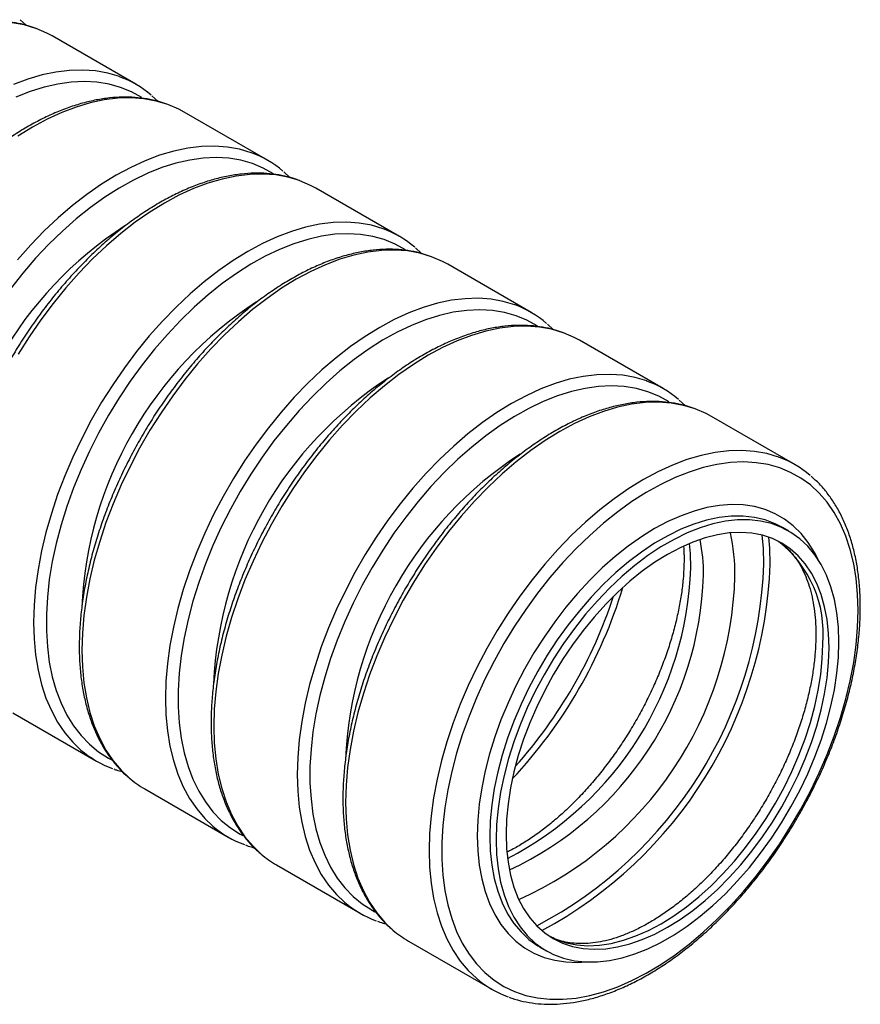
# Model space of a CAD drawing. Header units: millimetres. Extents: x 0 to 419, y 0 to 324.
# Tile 3 of 6: x 117 to 135, y 75 to 96. Entities that reach past the tile are written whole.
import ezdxf

# ---------------------------------------------------------------- set-up
doc = ezdxf.new("R2010")
doc.units = ezdxf.units.MM
doc.header["$LTSCALE"] = 0.5

msp = doc.modelspace()

# ---------------------------------------------------------------- linework, layer by layer
for p, q in [((117.029, 95.708), (116.904, 95.827)), ((119.382, 94.443), (117.591, 95.477)), ((119.858, 94.075), (119.732, 94.194)), ((122.211, 92.81), (120.419, 93.844)), ((122.686, 92.443), (122.56, 92.561)), ((125.039, 91.177), (123.248, 92.211)), ((125.514, 90.81), (125.389, 90.928)), ((127.867, 89.544), (126.076, 90.578)), ((128.343, 89.177), (128.217, 89.296)), ((130.696, 87.911), (128.904, 88.946)), ((131.171, 87.544), (131.045, 87.663)), ((133.524, 86.279), (131.733, 87.313)), ((133.393, 84.854), (133.257, 84.932)), ((116.748, 80.953), (118.539, 79.918)), ((119.576, 79.32), (121.368, 78.286)), ((122.405, 77.687), (124.196, 76.653)), ((125.233, 76.054), (127.025, 75.02)), ((128.057, 75.925), (128.193, 75.847))]:
    msp.add_line(p, q)
at = {"flags": 128}
for points in [[(117.245, 95.638), (117.242, 95.639), (116.992, 95.714), (116.729, 95.761)], [(117.591, 95.477), (117.478, 95.537), (117.245, 95.638)], [(119.037, 94.603), (119.033, 94.605), (118.783, 94.679), (118.521, 94.727), (118.247, 94.746), (117.964, 94.738), (117.672, 94.703), (117.373, 94.64), (117.068, 94.55), (116.758, 94.433)], [(119.511, 94.155), (119.293, 94.277), (119.059, 94.373), (118.811, 94.442), (118.551, 94.484), (118.281, 94.499), (118.001, 94.486), (117.712, 94.446), (117.417, 94.379), (117.116, 94.284), (116.812, 94.164)], [(120.074, 94.005), (120.07, 94.006), (119.82, 94.081), (119.558, 94.128), (119.284, 94.148), (119.001, 94.14), (118.709, 94.104), (118.409, 94.041), (118.105, 93.951), (117.795, 93.834), (117.483, 93.691), (117.169, 93.522), (116.856, 93.329)], [(120.419, 93.844), (120.307, 93.905), (120.074, 94.005)], [(121.865, 92.971), (121.861, 92.972), (121.611, 93.047), (121.349, 93.094), (121.075, 93.114), (120.792, 93.106), (120.5, 93.07), (120.201, 93.007), (119.896, 92.917), (119.587, 92.8), (119.275, 92.657), (118.961, 92.488), (118.647, 92.295), (118.335, 92.077), (118.026, 91.837), (117.721, 91.575), (117.422, 91.293), (117.13, 90.992), (116.846, 90.672)], [(122.34, 92.522), (122.121, 92.644), (121.887, 92.74), (121.639, 92.809), (121.38, 92.852), (121.109, 92.866), (120.829, 92.854), (120.541, 92.813), (120.245, 92.746), (119.945, 92.652), (119.64, 92.531), (119.333, 92.384), (119.025, 92.212), (118.717, 92.016), (118.411, 91.796), (118.108, 91.554), (117.81, 91.291), (117.518, 91.008), (117.233, 90.706), (116.958, 90.387), (116.693, 90.052)], [(122.902, 92.372), (122.898, 92.373), (122.648, 92.448), (122.386, 92.495), (122.112, 92.515), (121.829, 92.507), (121.537, 92.471), (121.238, 92.408), (120.933, 92.318), (120.624, 92.201), (120.311, 92.058), (119.998, 91.889), (119.684, 91.696), (119.372, 91.479), (119.063, 91.239), (118.758, 90.977), (118.459, 90.694), (118.167, 90.393), (117.883, 90.074), (117.61, 89.738), (117.347, 89.388), (117.097, 89.024), (116.861, 88.65)], [(123.248, 92.211), (123.135, 92.272), (122.902, 92.372)], [(124.694, 91.338), (124.69, 91.339), (124.44, 91.414), (124.177, 91.461), (123.904, 91.481), (123.62, 91.473), (123.328, 91.437), (123.029, 91.374), (122.724, 91.284), (122.415, 91.167), (122.103, 91.024), (121.789, 90.855), (121.476, 90.662), (121.163, 90.444), (120.854, 90.204), (120.549, 89.943), (120.25, 89.66), (119.958, 89.359), (119.675, 89.039), (119.401, 88.704), (119.139, 88.354), (118.889, 87.99), (118.652, 87.616), (118.43, 87.231), (118.224, 86.839), (118.034, 86.441), (117.862, 86.038), (117.708, 85.634), (117.574, 85.229), (117.458, 84.825), (117.363, 84.425), (117.289, 84.03), (117.236, 83.642), (117.204, 83.263), (117.193, 82.894), (117.204, 82.538), (117.236, 82.196), (117.289, 81.87), (117.363, 81.561), (117.458, 81.27), (117.574, 81), (117.708, 80.75), (117.862, 80.523), (118.034, 80.319), (118.208, 80.153)], [(125.168, 90.889), (124.95, 91.011), (124.715, 91.107), (124.468, 91.177), (124.208, 91.219), (123.937, 91.233), (123.657, 91.221), (123.369, 91.181), (123.074, 91.113), (122.773, 91.019), (122.469, 90.898), (122.161, 90.751), (121.853, 90.58), (121.545, 90.383), (121.239, 90.164), (120.936, 89.922), (120.638, 89.658), (120.346, 89.375), (120.062, 89.073), (119.786, 88.754), (119.521, 88.419), (119.267, 88.071), (119.026, 87.709), (118.799, 87.338), (118.586, 86.957), (118.39, 86.569), (118.21, 86.176), (118.049, 85.779), (117.905, 85.381), (117.781, 84.983), (117.677, 84.588), (117.593, 84.197), (117.529, 83.812), (117.487, 83.435), (117.466, 83.067), (117.466, 82.711), (117.487, 82.368), (117.529, 82.04), (117.593, 81.728), (117.677, 81.434), (117.781, 81.159), (117.905, 80.905), (118.049, 80.672), (118.21, 80.462), (118.39, 80.277), (118.586, 80.115), (118.799, 79.98), (118.855, 79.949)], [(125.73, 90.739), (125.727, 90.741), (125.477, 90.815), (125.214, 90.863), (124.941, 90.882), (124.657, 90.874), (124.365, 90.839), (124.066, 90.776), (123.761, 90.685), (123.452, 90.568), (123.14, 90.425), (122.826, 90.257), (122.512, 90.063), (122.2, 89.846), (121.891, 89.606), (121.586, 89.344), (121.287, 89.062), (120.995, 88.76), (120.712, 88.441), (120.438, 88.105), (120.176, 87.755), (119.926, 87.392), (119.689, 87.017), (119.467, 86.633), (119.261, 86.24), (119.071, 85.842), (118.899, 85.44), (118.745, 85.035), (118.61, 84.63), (118.495, 84.226), (118.4, 83.826), (118.326, 83.431), (118.273, 83.043), (118.241, 82.664), (118.23, 82.296), (118.241, 81.94), (118.273, 81.598), (118.326, 81.271), (118.4, 80.962), (118.495, 80.672), (118.61, 80.401), (118.745, 80.151), (118.899, 79.924), (119.071, 79.721), (119.245, 79.555)], [(126.076, 90.578), (125.963, 90.639), (125.73, 90.739)], [(127.522, 89.705), (127.518, 89.707), (127.268, 89.781), (127.006, 89.828), (126.732, 89.848), (126.449, 89.84), (126.157, 89.805), (125.858, 89.741), (125.553, 89.651), (125.243, 89.534), (124.931, 89.391), (124.618, 89.222), (124.304, 89.029), (123.992, 88.812), (123.682, 88.572), (123.378, 88.31), (123.078, 88.027), (122.786, 87.726), (122.503, 87.407), (122.229, 87.071), (121.967, 86.721), (121.717, 86.358), (121.48, 85.983), (121.259, 85.598), (121.052, 85.206), (120.863, 84.808), (120.691, 84.406), (120.537, 84.001), (120.402, 83.596), (120.287, 83.192), (120.192, 82.792), (120.118, 82.397), (120.064, 82.009), (120.032, 81.63), (120.021, 81.262), (120.032, 80.906), (120.064, 80.564), (120.118, 80.237), (120.192, 79.928), (120.287, 79.637), (120.402, 79.367), (120.537, 79.117), (120.691, 78.89), (120.863, 78.686), (121.037, 78.52)], [(127.996, 89.257), (127.778, 89.378), (127.544, 89.474), (127.296, 89.544), (127.036, 89.586), (126.766, 89.601), (126.486, 89.588), (126.197, 89.548), (125.902, 89.48), (125.602, 89.386), (125.297, 89.265), (124.99, 89.119), (124.681, 88.947), (124.373, 88.751), (124.067, 88.531), (123.764, 88.289), (123.466, 88.026), (123.174, 87.742), (122.89, 87.44), (122.615, 87.121), (122.349, 86.787), (122.095, 86.438), (121.854, 86.077), (121.627, 85.705), (121.415, 85.324), (121.218, 84.936), (121.039, 84.543), (120.877, 84.146), (120.734, 83.748), (120.61, 83.351), (120.505, 82.955), (120.421, 82.564), (120.358, 82.179), (120.315, 81.802), (120.294, 81.434), (120.294, 81.078), (120.315, 80.735), (120.358, 80.407), (120.421, 80.095), (120.505, 79.801), (120.61, 79.526), (120.734, 79.272), (120.877, 79.039), (121.039, 78.83), (121.218, 78.644), (121.415, 78.483), (121.627, 78.347), (121.684, 78.317)], [(128.559, 89.107), (128.555, 89.108), (128.305, 89.183), (128.043, 89.23), (127.769, 89.249), (127.486, 89.242), (127.194, 89.206), (126.895, 89.143), (126.59, 89.053), (126.28, 88.936), (125.968, 88.793), (125.655, 88.624), (125.341, 88.43), (125.029, 88.213), (124.719, 87.973), (124.414, 87.711), (124.115, 87.429), (123.823, 87.127), (123.54, 86.808), (123.266, 86.473), (123.004, 86.122), (122.754, 85.759), (122.517, 85.384), (122.295, 85), (122.089, 84.608), (121.9, 84.209), (121.727, 83.807), (121.574, 83.402), (121.439, 82.997), (121.324, 82.594), (121.229, 82.193), (121.154, 81.798), (121.101, 81.41), (121.069, 81.031), (121.058, 80.663), (121.069, 80.307), (121.101, 79.965), (121.154, 79.639), (121.229, 79.329), (121.324, 79.039), (121.439, 78.768), (121.574, 78.519), (121.727, 78.292), (121.9, 78.088), (122.074, 77.922)], [(128.904, 88.946), (128.792, 89.006), (128.559, 89.107)], [(130.35, 88.072), (130.347, 88.074), (130.096, 88.148), (129.834, 88.196), (129.56, 88.215), (129.277, 88.207), (128.985, 88.172), (128.686, 88.109), (128.381, 88.018), (128.072, 87.902), (127.76, 87.758), (127.446, 87.59), (127.132, 87.396), (126.82, 87.179), (126.511, 86.939), (126.206, 86.677), (125.907, 86.395), (125.615, 86.093), (125.331, 85.774), (125.058, 85.438), (124.795, 85.088), (124.545, 84.725), (124.309, 84.35), (124.087, 83.966), (123.881, 83.573), (123.691, 83.175), (123.519, 82.773), (123.365, 82.368), (123.23, 81.963), (123.115, 81.559), (123.02, 81.159), (122.946, 80.764), (122.893, 80.376), (122.86, 79.997), (122.85, 79.629), (122.86, 79.273), (122.893, 78.931), (122.946, 78.604), (123.02, 78.295), (123.115, 78.005), (123.23, 77.734), (123.365, 77.484), (123.519, 77.257), (123.691, 77.054), (123.865, 76.888)], [(130.825, 87.624), (130.606, 87.745), (130.372, 87.842), (130.124, 87.911), (129.865, 87.953), (129.594, 87.968), (129.314, 87.955), (129.026, 87.915), (128.731, 87.848), (128.43, 87.753), (128.125, 87.632), (127.818, 87.486), (127.51, 87.314), (127.202, 87.118), (126.896, 86.898), (126.593, 86.656), (126.295, 86.393), (126.003, 86.11), (125.718, 85.808), (125.443, 85.489), (125.178, 85.154), (124.924, 84.805), (124.683, 84.444), (124.455, 84.072), (124.243, 83.691), (124.047, 83.303), (123.867, 82.91), (123.705, 82.514), (123.562, 82.116), (123.438, 81.718), (123.334, 81.323), (123.25, 80.931), (123.186, 80.546), (123.144, 80.169), (123.122, 79.802), (123.122, 79.445), (123.144, 79.103), (123.186, 78.774), (123.25, 78.462), (123.334, 78.168), (123.438, 77.894), (123.562, 77.639), (123.705, 77.407), (123.867, 77.197), (124.047, 77.011), (124.243, 76.85), (124.455, 76.714), (124.512, 76.684)], [(131.387, 87.474), (131.383, 87.475), (131.133, 87.55), (130.871, 87.597), (130.597, 87.617), (130.314, 87.609), (130.022, 87.573), (129.723, 87.51), (129.418, 87.42), (129.109, 87.303), (128.797, 87.16), (128.483, 86.991), (128.169, 86.798), (127.857, 86.58), (127.548, 86.34), (127.243, 86.078), (126.944, 85.796), (126.652, 85.495), (126.368, 85.175), (126.095, 84.84), (125.832, 84.489), (125.582, 84.126), (125.346, 83.751), (125.124, 83.367), (124.918, 82.975), (124.728, 82.577), (124.556, 82.174), (124.402, 81.769), (124.267, 81.364), (124.152, 80.961), (124.057, 80.561), (123.983, 80.166), (123.929, 79.778), (123.897, 79.399), (123.887, 79.03), (123.897, 78.674), (123.929, 78.332), (123.983, 78.006), (124.057, 77.697), (124.152, 77.406), (124.267, 77.135), (124.402, 76.886), (124.556, 76.659), (124.728, 76.455), (124.902, 76.289)], [(131.733, 87.313), (131.62, 87.373), (131.387, 87.474)], [(133.179, 86.44), (133.175, 86.441), (132.925, 86.516), (132.662, 86.563), (132.389, 86.583), (132.105, 86.575), (131.813, 86.539), (131.514, 86.476), (131.209, 86.386), (130.9, 86.269), (130.588, 86.126), (130.274, 85.957), (129.961, 85.763), (129.648, 85.546), (129.339, 85.306), (129.034, 85.044), (128.735, 84.762), (128.443, 84.46), (128.16, 84.141), (127.886, 83.806), (127.624, 83.455), (127.374, 83.092), (127.137, 82.717), (126.915, 82.333), (126.709, 81.941), (126.519, 81.542), (126.347, 81.14), (126.193, 80.735), (126.059, 80.33), (125.943, 79.927), (125.849, 79.526), (125.774, 79.131), (125.721, 78.743), (125.689, 78.364), (125.678, 77.996), (125.689, 77.64), (125.721, 77.298), (125.774, 76.972), (125.849, 76.662), (125.943, 76.372), (126.059, 76.101), (126.193, 75.852), (126.347, 75.625), (126.519, 75.421), (126.693, 75.255)], [(134.882, 83.147), (134.872, 83.497), (134.84, 83.832), (134.787, 84.153), (134.713, 84.456), (134.619, 84.74), (134.504, 85.005), (134.371, 85.249), (134.218, 85.47), (134.047, 85.668), (133.859, 85.842), (133.655, 85.99), (133.435, 86.113), (133.2, 86.209), (132.953, 86.278), (132.693, 86.32), (132.423, 86.335), (132.142, 86.322), (131.854, 86.282), (131.559, 86.215), (131.258, 86.12), (130.954, 86), (130.646, 85.853), (130.338, 85.681), (130.03, 85.485), (129.724, 85.265), (129.421, 85.023), (129.123, 84.76), (128.831, 84.477), (128.547, 84.175), (128.271, 83.856), (128.006, 83.521), (127.752, 83.172), (127.511, 82.811), (127.284, 82.439), (127.072, 82.058), (126.875, 81.671), (126.696, 81.277), (126.534, 80.881), (126.39, 80.483), (126.266, 80.085), (126.162, 79.69), (126.078, 79.299), (126.014, 78.914), (125.972, 78.536), (125.951, 78.169), (125.951, 77.813), (125.972, 77.47), (126.014, 77.142), (126.078, 76.83), (126.162, 76.536), (126.266, 76.261), (126.39, 76.006), (126.534, 75.774), (126.696, 75.564), (126.875, 75.378), (127.072, 75.217), (127.284, 75.081), (127.511, 74.972), (127.752, 74.889), (128.006, 74.833), (128.271, 74.805), (128.547, 74.804), (128.831, 74.83), (129.123, 74.884), (129.421, 74.965), (129.724, 75.073), (130.03, 75.206), (130.338, 75.366), (130.646, 75.55), (130.954, 75.758), (131.258, 75.989), (131.559, 76.242), (131.854, 76.515), (132.142, 76.808), (132.423, 77.119), (132.693, 77.446), (132.953, 77.788), (133.2, 78.143), (133.435, 78.51), (133.655, 78.886), (133.859, 79.271), (134.047, 79.662), (134.218, 80.057), (134.371, 80.454), (134.504, 80.852), (134.619, 81.249), (134.713, 81.642), (134.787, 82.031), (134.84, 82.412), (134.872, 82.785), (134.882, 83.147)], [(134.022, 84.245), (133.945, 84.396), (133.812, 84.61), (133.661, 84.801), (133.492, 84.968), (133.306, 85.11), (133.105, 85.226), (132.889, 85.316), (132.66, 85.379), (132.419, 85.414), (132.168, 85.423), (131.907, 85.404), (131.638, 85.357), (131.363, 85.283), (131.084, 85.183), (130.801, 85.057), (130.516, 84.905), (130.232, 84.728), (129.949, 84.528), (129.669, 84.306), (129.394, 84.062), (129.126, 83.798), (128.865, 83.516), (128.613, 83.217), (128.372, 82.903), (128.143, 82.576), (127.928, 82.237), (127.726, 81.888), (127.541, 81.532), (127.372, 81.17), (127.22, 80.804), (127.087, 80.437), (126.973, 80.07), (126.879, 79.706), (126.806, 79.346), (126.753, 78.992), (126.721, 78.647), (126.71, 78.312), (126.721, 77.99), (126.753, 77.682), (126.806, 77.39), (126.879, 77.115), (126.973, 76.859), (127.087, 76.623), (127.22, 76.409), (127.372, 76.218), (127.541, 76.052), (127.726, 75.91), (127.928, 75.793), (128.143, 75.704), (128.372, 75.641), (128.613, 75.605), (128.865, 75.596), (129.035, 75.606)], [(133.257, 84.932), (133.104, 85.01), (132.886, 85.092), (132.656, 85.146), (132.414, 85.173), (132.161, 85.171), (131.9, 85.142), (131.632, 85.085), (131.357, 85.001), (131.079, 84.89), (130.798, 84.753), (130.516, 84.59), (130.236, 84.403), (129.957, 84.193), (129.683, 83.96), (129.414, 83.707), (129.153, 83.434), (128.901, 83.144), (128.659, 82.838), (128.428, 82.518), (128.211, 82.186), (128.008, 81.843), (127.82, 81.492), (127.65, 81.135), (127.497, 80.774), (127.362, 80.41), (127.247, 80.047), (127.152, 79.686), (127.077, 79.329), (127.023, 78.979), (126.991, 78.637), (126.98, 78.306), (126.991, 77.987), (127.023, 77.682), (127.077, 77.394), (127.152, 77.123), (127.247, 76.872), (127.362, 76.642), (127.497, 76.434), (127.65, 76.249), (127.82, 76.089), (128.008, 75.955), (128.057, 75.925)], [(134.47, 82.473), (134.459, 82.792), (134.427, 83.096), (134.373, 83.384), (134.298, 83.655), (134.203, 83.906), (134.088, 84.136), (133.953, 84.344), (133.8, 84.529), (133.629, 84.689), (133.442, 84.824), (133.239, 84.932), (133.022, 85.014), (132.791, 85.068), (132.549, 85.094), (132.297, 85.093), (132.036, 85.064), (131.767, 85.007), (131.493, 84.923), (131.214, 84.812), (130.934, 84.674), (130.652, 84.512), (130.371, 84.325), (130.093, 84.114), (129.818, 83.882), (129.55, 83.629), (129.289, 83.356), (129.036, 83.066), (128.794, 82.76), (128.564, 82.44), (128.346, 82.108), (128.143, 81.765), (127.956, 81.414), (127.785, 81.057), (127.632, 80.695), (127.498, 80.332), (127.382, 79.969), (127.287, 79.607), (127.213, 79.251), (127.159, 78.9), (127.127, 78.559), (127.116, 78.227), (127.127, 77.909), (127.159, 77.604), (127.213, 77.316), (127.287, 77.045), (127.382, 76.794), (127.498, 76.564), (127.632, 76.356), (127.785, 76.171), (127.956, 76.011), (128.143, 75.876), (128.346, 75.768), (128.564, 75.686), (128.794, 75.632), (129.036, 75.606), (129.289, 75.607), (129.55, 75.636), (129.818, 75.693), (130.093, 75.778), (130.371, 75.889), (130.652, 76.026), (130.934, 76.188), (131.214, 76.376), (131.493, 76.586), (131.767, 76.818), (132.036, 77.071), (132.297, 77.344), (132.549, 77.634), (132.791, 77.94), (133.022, 78.26), (133.239, 78.592), (133.442, 78.935), (133.629, 79.286), (133.8, 79.643), (133.953, 80.005), (134.088, 80.368), (134.203, 80.732), (134.298, 81.093), (134.373, 81.449), (134.427, 81.8), (134.459, 82.141), (134.47, 82.473)], [(134.258, 82.35), (134.247, 82.658), (134.215, 82.952), (134.162, 83.229), (134.088, 83.489), (133.994, 83.729), (133.88, 83.949), (133.747, 84.146), (133.596, 84.32), (133.427, 84.47), (133.243, 84.594), (133.043, 84.692), (132.829, 84.763), (132.603, 84.807), (132.366, 84.823), (132.119, 84.812), (131.863, 84.773), (131.602, 84.708), (131.335, 84.615), (131.065, 84.496), (130.793, 84.351), (130.521, 84.182), (130.251, 83.989), (129.984, 83.774), (129.722, 83.537), (129.467, 83.281), (129.22, 83.007), (128.982, 82.716), (128.756, 82.411), (128.543, 82.093), (128.343, 81.765), (128.158, 81.428), (127.99, 81.084), (127.838, 80.735), (127.706, 80.384), (127.592, 80.033), (127.498, 79.684), (127.424, 79.339), (127.371, 79), (127.339, 78.67), (127.328, 78.35), (127.339, 78.042), (127.371, 77.749), (127.424, 77.471), (127.498, 77.211), (127.592, 76.971), (127.706, 76.751), (127.838, 76.554), (127.99, 76.38), (128.158, 76.231), (128.343, 76.107), (128.543, 76.009), (128.756, 75.937), (128.982, 75.894), (129.22, 75.877), (129.467, 75.888), (129.722, 75.927), (129.984, 75.993), (130.251, 76.085), (130.521, 76.204), (130.793, 76.349), (131.065, 76.518), (131.335, 76.711), (131.602, 76.927), (131.863, 77.163), (132.119, 77.419), (132.366, 77.693), (132.603, 77.984), (132.829, 78.289), (133.043, 78.607), (133.243, 78.935), (133.427, 79.273), (133.596, 79.617), (133.747, 79.965), (133.88, 80.316), (133.994, 80.667), (134.088, 81.016), (134.162, 81.361), (134.215, 81.7), (134.247, 82.03), (134.258, 82.35)], [(132.862, 84.143), (132.851, 84.489), (132.826, 84.764)], [(131.294, 84.061), (131.283, 84.369), (131.262, 84.585)], [(132.997, 84.14), (132.986, 84.487), (132.966, 84.721)], [(128.276, 76.147), (128.407, 76.087), (128.621, 76.016), (128.847, 75.972), (129.084, 75.955), (129.331, 75.966), (129.587, 76.005), (129.848, 76.071), (130.115, 76.164), (130.385, 76.283), (130.657, 76.427), (130.929, 76.597), (131.199, 76.789), (131.466, 77.005), (131.728, 77.241), (131.983, 77.497), (132.23, 77.771), (132.468, 78.062), (132.694, 78.367), (132.907, 78.685), (133.107, 79.013), (133.292, 79.351), (133.46, 79.695), (133.611, 80.043), (133.744, 80.394), (133.858, 80.745), (133.952, 81.094), (134.026, 81.439), (134.079, 81.778), (134.111, 82.108), (134.122, 82.429)]]:
    msp.add_lwpolyline(points, dxfattribs=at)
for centre, radius, start, end in [((118.291, 92.551), 2.184, 49.3713, 70.0151), ((121.119, 90.919), 2.184, 49.3713, 70.0151), ((123.632, 84.488), 8.242, 122.9748, 177.5444), ((123.947, 89.286), 2.184, 49.3713, 70.0151), ((126.46, 82.855), 8.242, 122.9748, 177.5444), ((126.776, 87.653), 2.184, 49.3713, 70.0151), ((129.288, 81.222), 8.242, 122.9748, 177.5444), ((129.604, 86.02), 2.184, 49.3713, 70.0151), ((132.117, 79.589), 8.242, 122.9748, 177.5444), ((132.432, 84.388), 2.184, 49.3713, 70.0151), ((128.021, 83.915), 4.219, 359.6251, 12.301), ((127.665, 83.928), 3.9, 359.6532, 11.0048), ((131.63, 82.661), 2.503, 354.6639, 51.917), ((123.741, 84.46), 9.126, 297.728, 358.0081), ((123.715, 84.473), 9.288, 298.1355, 357.9428), ((123.994, 84.308), 7.304, 297.4413, 358.0627), ((124.361, 84.117), 7.207, 294.9384, 358.3123), ((124.412, 84.1), 7.831, 294.0411, 358.4485), ((119.866, 86.658), 10.415, 316.8409, 343.1645), ((119.839, 86.674), 10.312, 318.2102, 341.7951), ((119.631, 81.81), 2.184, 229.3346, 250.1074), ((120.674, 81.219), 2.194, 229.348, 239.9678), ((122.46, 80.177), 2.184, 229.3346, 250.1074), ((123.503, 79.586), 2.194, 229.348, 239.9678), ((125.288, 78.544), 2.184, 229.3346, 250.1074), ((126.331, 77.953), 2.194, 229.348, 239.9678), ((128.116, 76.911), 2.184, 229.3346, 250.1074)]:
    msp.add_arc(centre, radius, start, end)
for points, knots in [([(117.223, 95.645), (117.166, 95.666), (117.03, 95.714), (116.801, 95.763), (116.541, 95.796), (116.271, 95.802), (115.993, 95.784), (115.708, 95.74), (115.416, 95.672), (115.121, 95.579), (114.822, 95.462), (114.521, 95.321), (114.22, 95.156), (113.919, 94.97), (113.621, 94.762), (113.326, 94.534), (113.035, 94.286), (112.75, 94.02), (112.471, 93.736), (112.201, 93.437), (111.939, 93.123), (111.687, 92.795), (111.446, 92.455), (111.218, 92.104), (111.002, 91.744), (110.8, 91.376), (110.612, 91.002), (110.44, 90.623), (110.284, 90.241), (110.145, 89.857), (110.024, 89.473), (109.92, 89.09), (109.834, 88.71), (109.767, 88.335), (109.72, 87.966), (109.692, 87.605), (109.683, 87.252), (109.694, 86.91), (109.725, 86.58), (109.776, 86.263), (109.846, 85.961), (109.936, 85.675), (110.045, 85.407), (110.172, 85.158), (110.318, 84.928), (110.481, 84.721), (110.623, 84.568), (110.715, 84.492), (110.742, 84.47)], [0, 0, 0, 0, 0.015615, 0.037244, 0.058955, 0.080769, 0.102694, 0.124721, 0.146835, 0.169017, 0.191245, 0.213502, 0.235774, 0.25805, 0.280322, 0.302586, 0.32484, 0.347084, 0.369318, 0.391543, 0.41376, 0.43597, 0.458175, 0.480376, 0.502576, 0.524776, 0.546977, 0.56918, 0.591388, 0.613603, 0.635825, 0.658056, 0.680298, 0.702553, 0.72482, 0.747101, 0.769394, 0.791699, 0.81401, 0.83632, 0.858615, 0.880882, 0.903101, 0.925249, 0.947305, 0.969252, 0.991082, 1, 1, 1, 1]), ([(120.052, 94.012), (119.994, 94.033), (119.858, 94.082), (119.63, 94.131), (119.369, 94.163), (119.099, 94.169), (118.821, 94.151), (118.536, 94.108), (118.245, 94.039), (117.949, 93.946), (117.65, 93.829), (117.35, 93.688), (117.048, 93.524), (116.748, 93.337), (116.449, 93.129), (116.154, 92.901), (115.863, 92.653), (115.578, 92.387), (115.3, 92.104), (115.029, 91.804), (114.767, 91.49), (114.515, 91.162), (114.275, 90.822), (114.046, 90.471), (113.83, 90.111), (113.628, 89.743), (113.441, 89.369), (113.269, 88.99), (113.113, 88.608), (112.974, 88.224), (112.852, 87.84), (112.748, 87.457), (112.663, 87.078), (112.596, 86.703), (112.548, 86.333), (112.52, 85.972), (112.511, 85.619), (112.522, 85.277), (112.553, 84.947), (112.604, 84.63), (112.674, 84.328), (112.764, 84.043), (112.873, 83.774), (113.001, 83.525), (113.146, 83.295), (113.309, 83.088), (113.451, 82.935), (113.543, 82.859), (113.57, 82.837)], [0, 0, 0, 0, 0.015615, 0.037244, 0.058955, 0.080769, 0.102694, 0.124721, 0.146835, 0.169017, 0.191245, 0.213502, 0.235774, 0.25805, 0.280322, 0.302586, 0.32484, 0.347084, 0.369318, 0.391543, 0.41376, 0.43597, 0.458175, 0.480376, 0.502576, 0.524776, 0.546977, 0.56918, 0.591388, 0.613603, 0.635825, 0.658056, 0.680298, 0.702553, 0.72482, 0.747101, 0.769394, 0.791699, 0.81401, 0.83632, 0.858615, 0.880882, 0.903101, 0.925249, 0.947305, 0.969252, 0.991082, 1, 1, 1, 1]), ([(122.88, 92.379), (122.823, 92.4), (122.686, 92.449), (122.458, 92.498), (122.198, 92.53), (121.928, 92.537), (121.649, 92.518), (121.364, 92.475), (121.073, 92.406), (120.778, 92.313), (120.479, 92.196), (120.178, 92.055), (119.877, 91.891), (119.576, 91.704), (119.278, 91.497), (118.982, 91.268), (118.692, 91.021), (118.406, 90.754), (118.128, 90.471), (117.857, 90.171), (117.596, 89.857), (117.344, 89.529), (117.103, 89.189), (116.874, 88.838), (116.659, 88.478), (116.456, 88.11), (116.269, 87.736), (116.097, 87.357), (115.941, 86.975), (115.802, 86.591), (115.68, 86.207), (115.576, 85.824), (115.491, 85.445), (115.424, 85.07), (115.377, 84.701), (115.348, 84.339), (115.34, 83.987), (115.351, 83.645), (115.382, 83.314), (115.432, 82.998), (115.503, 82.696), (115.593, 82.41), (115.701, 82.141), (115.829, 81.892), (115.974, 81.662), (116.138, 81.455), (116.279, 81.302), (116.372, 81.226), (116.399, 81.204)], [0, 0, 0, 0, 0.015615, 0.037244, 0.058955, 0.080769, 0.102694, 0.124721, 0.146835, 0.169017, 0.191245, 0.213502, 0.235774, 0.25805, 0.280322, 0.302586, 0.32484, 0.347084, 0.369318, 0.391543, 0.41376, 0.43597, 0.458175, 0.480376, 0.502576, 0.524776, 0.546977, 0.56918, 0.591388, 0.613603, 0.635825, 0.658056, 0.680298, 0.702553, 0.72482, 0.747101, 0.769394, 0.791699, 0.81401, 0.83632, 0.858615, 0.880882, 0.903101, 0.925249, 0.947305, 0.969252, 0.991082, 1, 1, 1, 1]), ([(125.708, 90.747), (125.651, 90.767), (125.515, 90.816), (125.286, 90.865), (125.026, 90.897), (124.756, 90.904), (124.478, 90.885), (124.193, 90.842), (123.902, 90.774), (123.606, 90.681), (123.307, 90.563), (123.006, 90.422), (122.705, 90.258), (122.405, 90.072), (122.106, 89.864), (121.811, 89.636), (121.52, 89.388), (121.235, 89.122), (120.956, 88.838), (120.686, 88.539), (120.424, 88.224), (120.172, 87.896), (119.931, 87.556), (119.703, 87.206), (119.487, 86.846), (119.285, 86.478), (119.097, 86.103), (118.925, 85.724), (118.769, 85.342), (118.63, 84.958), (118.509, 84.574), (118.405, 84.192), (118.319, 83.812), (118.253, 83.437), (118.205, 83.068), (118.177, 82.706), (118.168, 82.354), (118.179, 82.012), (118.21, 81.682), (118.261, 81.365), (118.331, 81.063), (118.421, 80.777), (118.53, 80.509), (118.657, 80.259), (118.803, 80.029), (118.966, 79.822), (119.108, 79.669), (119.2, 79.594), (119.227, 79.572)], [0, 0, 0, 0, 0.015615, 0.037244, 0.058955, 0.080769, 0.102694, 0.124721, 0.146835, 0.169017, 0.191245, 0.213502, 0.235774, 0.25805, 0.280322, 0.302586, 0.32484, 0.347084, 0.369318, 0.391543, 0.41376, 0.43597, 0.458175, 0.480376, 0.502576, 0.524776, 0.546977, 0.56918, 0.591388, 0.613603, 0.635825, 0.658056, 0.680298, 0.702553, 0.72482, 0.747101, 0.769394, 0.791699, 0.81401, 0.83632, 0.858615, 0.880882, 0.903101, 0.925249, 0.947305, 0.969252, 0.991082, 1, 1, 1, 1]), ([(128.537, 89.114), (128.48, 89.134), (128.343, 89.183), (128.115, 89.232), (127.854, 89.264), (127.584, 89.271), (127.306, 89.253), (127.021, 89.209), (126.73, 89.141), (126.434, 89.048), (126.135, 88.931), (125.835, 88.789), (125.533, 88.625), (125.233, 88.439), (124.934, 88.231), (124.639, 88.003), (124.348, 87.755), (124.063, 87.489), (123.785, 87.205), (123.514, 86.906), (123.252, 86.591), (123.001, 86.264), (122.76, 85.924), (122.531, 85.573), (122.315, 85.213), (122.113, 84.845), (121.926, 84.471), (121.754, 84.092), (121.598, 83.709), (121.459, 83.326), (121.337, 82.941), (121.233, 82.559), (121.148, 82.179), (121.081, 81.804), (121.033, 81.435), (121.005, 81.074), (120.996, 80.721), (121.008, 80.379), (121.038, 80.049), (121.089, 79.732), (121.159, 79.43), (121.249, 79.144), (121.358, 78.876), (121.486, 78.626), (121.631, 78.397), (121.794, 78.19), (121.936, 78.036), (122.028, 77.961), (122.055, 77.939)], [0, 0, 0, 0, 0.015615, 0.037244, 0.058955, 0.080769, 0.102694, 0.124721, 0.146835, 0.169017, 0.191245, 0.213502, 0.235774, 0.25805, 0.280322, 0.302586, 0.32484, 0.347084, 0.369318, 0.391543, 0.41376, 0.43597, 0.458175, 0.480376, 0.502576, 0.524776, 0.546977, 0.56918, 0.591388, 0.613603, 0.635825, 0.658056, 0.680298, 0.702553, 0.72482, 0.747101, 0.769394, 0.791699, 0.81401, 0.83632, 0.858615, 0.880882, 0.903101, 0.925249, 0.947305, 0.969252, 0.991082, 1, 1, 1, 1]), ([(131.365, 87.481), (131.308, 87.502), (131.172, 87.551), (130.943, 87.599), (130.683, 87.632), (130.413, 87.638), (130.135, 87.62), (129.849, 87.576), (129.558, 87.508), (129.263, 87.415), (128.964, 87.298), (128.663, 87.157), (128.362, 86.993), (128.061, 86.806), (127.763, 86.598), (127.468, 86.37), (127.177, 86.122), (126.891, 85.856), (126.613, 85.573), (126.342, 85.273), (126.081, 84.959), (125.829, 84.631), (125.588, 84.291), (125.359, 83.94), (125.144, 83.58), (124.942, 83.212), (124.754, 82.838), (124.582, 82.459), (124.426, 82.077), (124.287, 81.693), (124.165, 81.309), (124.061, 80.926), (123.976, 80.546), (123.909, 80.171), (123.862, 79.802), (123.833, 79.441), (123.825, 79.088), (123.836, 78.746), (123.867, 78.416), (123.918, 78.099), (123.988, 77.797), (124.078, 77.511), (124.187, 77.243), (124.314, 76.994), (124.459, 76.764), (124.623, 76.557), (124.764, 76.404), (124.857, 76.328), (124.884, 76.306)], [0, 0, 0, 0, 0.015615, 0.037244, 0.058955, 0.080769, 0.102694, 0.124721, 0.146835, 0.169017, 0.191245, 0.213502, 0.235774, 0.25805, 0.280322, 0.302586, 0.32484, 0.347084, 0.369318, 0.391543, 0.41376, 0.43597, 0.458175, 0.480376, 0.502576, 0.524776, 0.546977, 0.56918, 0.591388, 0.613603, 0.635825, 0.658056, 0.680298, 0.702553, 0.72482, 0.747101, 0.769394, 0.791699, 0.81401, 0.83632, 0.858615, 0.880882, 0.903101, 0.925249, 0.947305, 0.969252, 0.991082, 1, 1, 1, 1]), ([(134.929, 83.221), (134.929, 83.282), (134.927, 83.458), (134.909, 83.742), (134.869, 84.066), (134.809, 84.376), (134.73, 84.671), (134.631, 84.948), (134.514, 85.208), (134.378, 85.449), (134.224, 85.668), (134.057, 85.864), (133.934, 85.976), (133.874, 86.03)], [0, 0, 0, 0, 0.050672, 0.146745, 0.242856, 0.338935, 0.434928, 0.53076, 0.626341, 0.721574, 0.816371, 0.910676, 1, 1, 1, 1]), ([(133.195, 84.613), (133.216, 84.599), (133.29, 84.551), (133.402, 84.445), (133.53, 84.296), (133.642, 84.125), (133.738, 83.936), (133.818, 83.728), (133.883, 83.503), (133.931, 83.26), (133.963, 83.002), (133.974, 82.79), (133.976, 82.615), (133.973, 82.437), (133.958, 82.188), (133.922, 81.881), (133.868, 81.566), (133.797, 81.243), (133.707, 80.916), (133.601, 80.586), (133.477, 80.254), (133.338, 79.923), (133.183, 79.596), (133.014, 79.272), (132.831, 78.956), (132.635, 78.648), (132.428, 78.35), (132.211, 78.064), (131.985, 77.792), (131.752, 77.534), (131.512, 77.294), (131.269, 77.071), (131.022, 76.867), (130.774, 76.683), (130.527, 76.52), (130.281, 76.379), (130.039, 76.259), (129.803, 76.162), (129.573, 76.087), (129.351, 76.035), (129.138, 76.004), (128.935, 75.995), (128.741, 76.007), (128.558, 76.041), (128.406, 76.086), (128.32, 76.129), (128.287, 76.146)], [0, 0, 0, 0, 0.010876, 0.03753, 0.06356, 0.088787, 0.113323, 0.137362, 0.161081, 0.184611, 0.208045, 0.231443, 0.239318, 0.251545, 0.274951, 0.298395, 0.321881, 0.34541, 0.368981, 0.39259, 0.416233, 0.439903, 0.463593, 0.487298, 0.51101, 0.534721, 0.558424, 0.582111, 0.605775, 0.629409, 0.653006, 0.67656, 0.700067, 0.723522, 0.746924, 0.770275, 0.793585, 0.816872, 0.840159, 0.863486, 0.886919, 0.910555, 0.934526, 0.958999, 0.984149, 1, 1, 1, 1]), ([(131.138, 84.519), (131.141, 84.466), (131.147, 84.384), (131.148, 84.248), (131.145, 84.07), (131.13, 83.821), (131.094, 83.514), (131.04, 83.199), (130.968, 82.876), (130.879, 82.549), (130.772, 82.218), (130.649, 81.887), (130.51, 81.556), (130.355, 81.228), (130.185, 80.905), (130.002, 80.589), (129.807, 80.281), (129.6, 79.983), (129.383, 79.697), (129.157, 79.424), (128.923, 79.167), (128.684, 78.926), (128.44, 78.703), (128.194, 78.5), (127.946, 78.316), (127.699, 78.154), (127.501, 78.037), (127.387, 77.982), (127.354, 77.966)], [0, 0, 0, 0, 0.024233, 0.038246, 0.060002, 0.101648, 0.143363, 0.185151, 0.227016, 0.268956, 0.310965, 0.353033, 0.395149, 0.437302, 0.47948, 0.52167, 0.563861, 0.606036, 0.648182, 0.690287, 0.732339, 0.774326, 0.816237, 0.858062, 0.899796, 0.941435, 0.982984, 1, 1, 1, 1]), ([(127.396, 74.85), (127.414, 74.843), (127.511, 74.804), (127.697, 74.757), (127.952, 74.713), (128.218, 74.695), (128.492, 74.701), (128.774, 74.733), (129.063, 74.79), (129.357, 74.872), (129.654, 74.978), (129.954, 75.108), (130.255, 75.261), (130.556, 75.437), (130.856, 75.635), (131.153, 75.854), (131.446, 76.093), (131.734, 76.351), (132.016, 76.627), (132.29, 76.919), (132.556, 77.226), (132.813, 77.548), (133.059, 77.883), (133.293, 78.229), (133.515, 78.585), (133.723, 78.949), (133.918, 79.32), (134.097, 79.697), (134.261, 80.078), (134.408, 80.462), (134.537, 80.846), (134.65, 81.229), (134.744, 81.61), (134.819, 81.988), (134.876, 82.36), (134.913, 82.725), (134.928, 83.011), (134.929, 83.174), (134.929, 83.221)], [0, 0, 0, 0, 0.006853, 0.034993, 0.063219, 0.09157, 0.120063, 0.148696, 0.177453, 0.206309, 0.235239, 0.264216, 0.293221, 0.322238, 0.351252, 0.380259, 0.409254, 0.438235, 0.467204, 0.49616, 0.525104, 0.554039, 0.582967, 0.611889, 0.640807, 0.669725, 0.698643, 0.727564, 0.75649, 0.785422, 0.814364, 0.843317, 0.872283, 0.901264, 0.930262, 0.959278, 0.98831, 1, 1, 1, 1]), ([(118.91, 79.749), (118.929, 79.741), (118.989, 79.716), (119.054, 79.701), (119.098, 79.69)], [0, 0, 0, 0, 0.31415, 1, 1, 1, 1]), ([(121.739, 78.116), (121.758, 78.108), (121.818, 78.083), (121.882, 78.068), (121.926, 78.057)], [0, 0, 0, 0, 0.31415, 1, 1, 1, 1]), ([(124.567, 76.483), (124.586, 76.475), (124.646, 76.451), (124.71, 76.435), (124.754, 76.425)], [0, 0, 0, 0, 0.31415, 1, 1, 1, 1])]:
    msp.add_open_spline(points, degree=3, knots=knots)

doc.saveas('drawing.dxf')
